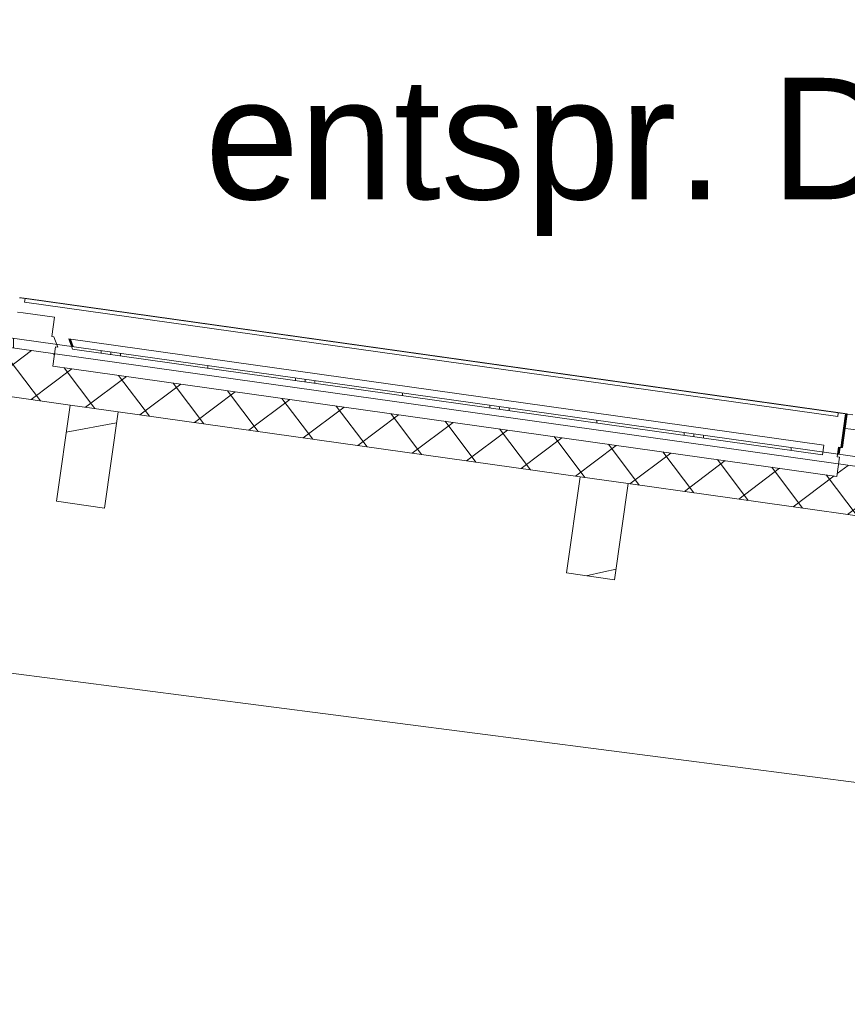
# Model space of a CAD drawing. Header units: metres. Extents: x -69 to 133, y -8 to 26.
# Tile 97 of 103: x 110.56 to 112.26, y 5.25 to 7.28. Entities that reach past the tile are written whole.
import ezdxf

# ---------------------------------------------------------------- set-up
doc = ezdxf.new("R2010")
doc.units = ezdxf.units.M
doc.header["$MEASUREMENT"] = 0
for name, color, linetype in [('20 Träger', 7, 'Continuous'), ('30 Dachaufbau', 7, 'Continuous'), ('30 Dachkonstruktion massiv', 7, 'Continuous'), ('70 PV-Anlage', 7, 'Continuous'), ('90 Allgemein Beschriftung', 7, 'Continuous'), ('94 Genehmigungsplanung Bemaßung', 7, 'Continuous')]:
    doc.layers.add(name, color=color, linetype=linetype)
doc.styles.add('ERSTELLTER_STIL_2', font='arial.ttf')
doc.dimstyles.new('ERSTELLTER_STIL__1', dxfattribs={"dimtxt": 0.25, "dimasz": 0.19, "dimexe": 0.18, "dimexo": 0.1, "dimgap": 0, "dimtad": 1, "dimzin": 0, "dimdsep": 46, "dimtxsty": 'ERSTELLTER_STIL_2', "dimblk": 'ARROWHEAD_6', "dimblk1": 'ARROWHEAD_6', "dimblk2": 'ARROWHEAD_6', "dimcen": 0.09, "dimclrd": 7, "dimclre": 7, "dimclrt": 7, "dimazin": 0, "dimtfac": 1, "dimtdec": 4, "dimtmove": 0, "dimatfit": 3, "dimfxl": 1, "dimtolj": 1, "dimtzin": 0, "dimarcsym": 0})
doc.dimstyles.new('ERSTELLTER_STIL__2', dxfattribs={"dimtxt": 0.25, "dimasz": 0.19, "dimexe": 0.18, "dimexo": 0.1, "dimgap": 0, "dimtad": 1, "dimtih": 1, "dimtoh": 1, "dimzin": 0, "dimdsep": 46, "dimtxsty": 'ERSTELLTER_STIL_2', "dimblk": 'ARROWHEAD_6', "dimblk1": 'ARROWHEAD_6', "dimblk2": 'ARROWHEAD_6', "dimcen": 0.09, "dimclrd": 7, "dimclre": 7, "dimclrt": 7, "dimazin": 0, "dimtfac": 1, "dimtdec": 4, "dimtmove": 0, "dimatfit": 3, "dimfxl": 1, "dimtolj": 1, "dimtzin": 0, "dimarcsym": 0})
pattern_1 = [(90, (-33214.83102, 0), (-0.4, 0), []), (90, (-33214.85102, 0), (-0.4, 0), []), (90, (-33214.87102, 0), (-0.4, 0), []), (90, (-33214.65102, 1), (-0.2, 0), [])]

# ---------------------------------------------------------------- blocks, each defined once
blk = doc.blocks.new('*X54', base_point=(-33214.851, 0))
at = {"layer": '30 Dachkonstruktion massiv', "color": 98, "linetype": 'Continuous', "lineweight": 13, "true_color": 0x000100}
for p, q in [((111.764, 6.1416), (111.7275, 6.1338)), ((111.7892, 6.147), (111.764, 6.1416))]:
    blk.add_line(p, q, dxfattribs=at)
blk = doc.blocks.new('*X55', base_point=(-33214.851, 0))
at = {"layer": '30 Dachkonstruktion massiv', "color": 98, "linetype": 'Continuous', "lineweight": 13, "true_color": 0x000100}
blk.add_line((110.7611, 6.4484), (110.6575, 6.4294), dxfattribs=at)
blk = doc.blocks.new('*D76', base_point=(-33214.851, 0))
at = {"layer": '94 Genehmigungsplanung Bemaßung', "color": 7, "linetype": 'Continuous', "lineweight": 13}
for p, q in [((98.4284, 9.0585), (98.4284, 9.4335)), ((114.2584, 9.0585), (114.2584, 9.4335)), ((98.5284, 9.346), (98.3284, 9.146)), ((114.1584, 9.146), (114.3584, 9.346)), ((98.2784, 9.246), (98.4284, 9.246)), ((98.4284, 9.246), (114.2584, 9.246)), ((114.2584, 9.246), (114.4084, 9.246))]:
    blk.add_line(p, q, dxfattribs=at)
at = {"layer": '94 Genehmigungsplanung Bemaßung', "color": 7, "lineweight": 13, "insert": (105.9144, 9.296), "char_height": 0.25, "attachment_point": 7, "style": 'ERSTELLTER_STIL_2'}
blk.add_mtext('\\A1;{\\pql;\\fArial|b0|i0|c0|p0;\\W1.000000;15,83}', dxfattribs=at)
blk = doc.blocks.new('ARROWHEAD_6')
at = {"color": 0, "linetype": 'Continuous', "lineweight": 0}
for p, q in [((-0.5, -0.5), (0.5, 0.5)), ((0, 0), (-1, 0))]:
    blk.add_line(p, q, dxfattribs=at)
blk = doc.blocks.new('*D79', base_point=(-33214.851, 0))
at = {"layer": '94 Genehmigungsplanung Bemaßung', "color": 7, "linetype": 'Continuous', "lineweight": 13}
for p, q in [((106.3384, 8.2585), (106.3384, 8.6335)), ((114.248, 8.2585), (114.248, 8.6335)), ((106.4384, 8.546), (106.2384, 8.346)), ((114.148, 8.346), (114.348, 8.546)), ((106.3384, 8.446), (114.248, 8.446)), ((114.248, 8.446), (114.398, 8.446))]:
    blk.add_line(p, q, dxfattribs=at)
at = {"layer": '94 Genehmigungsplanung Bemaßung', "color": 7, "lineweight": 13, "insert": (109.9595, 8.496), "char_height": 0.25, "attachment_point": 7, "style": 'ERSTELLTER_STIL_2'}
blk.add_mtext('\\A1;{\\pql;\\fArial|b0|i0|c0|p0;\\W1.000000;7,91}', dxfattribs=at)
blk = doc.blocks.new('*D87', base_point=(-33214.851, 0))
at = {"layer": '94 Genehmigungsplanung Bemaßung', "color": 7, "linetype": 'Continuous', "lineweight": 13}
for p, q in [((104.6553, 5.86), (104.6553, 6.01)), ((104.7553, 5.76), (104.5553, 5.96)), ((104.8428, 5.86), (104.4678, 5.86)), ((104.6553, 3.35), (104.6553, 5.86)), ((104.5553, 3.45), (104.7553, 3.25)), ((104.8428, 3.35), (104.4678, 3.35)), ((104.6553, 2.26), (104.6553, 3.35))]:
    blk.add_line(p, q, dxfattribs=at)
at = {"layer": '94 Genehmigungsplanung Bemaßung', "color": 7, "lineweight": 13, "insert": (104.6053, 4.2713), "char_height": 0.25, "attachment_point": 7, "rotation": 90, "style": 'ERSTELLTER_STIL_2'}
blk.add_mtext('\\A1;{\\pql;\\fArial|b0|i0|c0|p0;\\W1.000000;2,51}', dxfattribs=at)

msp = doc.modelspace()

# ---------------------------------------------------------------- hatches: boundary and pattern name
at = {"layer": '30 Dachaufbau', "linetype": 'Continuous', "lineweight": 18}
h = msp.add_hatch(dxfattribs=at)
h.set_pattern_fill('Dämmung__hart_1_0001', color=8, style=0, pattern_type=2)
h.set_pattern_definition([(37, (-33214.85102, 0), (-0.04814520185, 0.0638908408), []), (127, (-33214.85102, 0), (0.0638908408, 0.04814520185), [])])
h.paths.add_polyline_path([(106.3384, 7.0931), (114.7965, 5.9044), (114.8104, 6.0035), (113.9501, 6.1244), (113.9466, 6.099), (112.333, 6.3258), (112.3366, 6.3511), (112.2469, 6.3637), (112.2433, 6.3384), (110.6297, 6.5652), (110.6333, 6.5905), (110.5436, 6.6031), (110.54, 6.5778), (108.9265, 6.8046), (108.93, 6.8299), (106.3384, 7.1941)])
at = {"layer": '30 Dachaufbau', "linetype": 'Continuous', "lineweight": 13, "true_color": 0x000100}
h = msp.add_hatch(dxfattribs=at)
h.set_pattern_fill('Metall__Zinkblech_0001', color=98, style=0, pattern_type=2)
h.set_pattern_definition(pattern_1)
h.paths.add_polyline_path([(110.5414, 6.6236), (110.5407, 6.6181), (110.5456, 6.6174), (110.5436, 6.6031), (110.6333, 6.5905), (110.6353, 6.6048), (110.64, 6.6041), (110.6379, 6.6101)])
h = msp.add_hatch(dxfattribs=at)
h.set_pattern_fill('Metall__Zinkblech_0001', color=98, style=0, pattern_type=2)
h.set_pattern_definition(pattern_1)
h.paths.add_polyline_path([(112.215, 6.3884), (110.668, 6.6058), (110.6702, 6.5999), (112.2142, 6.3829)])
h = msp.add_hatch(dxfattribs=at)
h.set_pattern_fill('Metall__Zinkblech_0001', color=98, style=0, pattern_type=2)
h.set_pattern_definition(pattern_1)
h.paths.add_polyline_path([(112.2439, 6.3787), (112.2489, 6.378), (112.2469, 6.3637), (112.3366, 6.3511), (112.3386, 6.3654), (112.3433, 6.3647), (112.3411, 6.3707), (112.2447, 6.3842)])

# ---------------------------------------------------------------- linework, layer by layer
at = {"layer": '20 Träger', "color": 7, "linetype": 'Continuous', "lineweight": 18}
msp.add_line((106.3384, 6.4774), (113.5884, 5.5396), dxfattribs=at)
at = {"layer": '30 Dachaufbau', "color": 7, "linetype": 'Continuous', "lineweight": 13}
for p, q in [((106.3384, 7.2143), (114.8132, 6.0233)), ((106.3384, 7.1941), (114.8104, 6.0035)), ((109.7146, 6.6186), (110.6653, 6.485)), ((110.6653, 6.485), (110.7643, 6.4711)), ((110.7643, 6.4711), (111.715, 6.3375)), ((111.715, 6.3375), (111.814, 6.3236)), ((111.814, 6.3236), (112.7646, 6.19))]:
    msp.add_line(p, q, dxfattribs=at)
at = {"layer": '30 Dachkonstruktion massiv', "color": 7, "linetype": 'Continuous', "lineweight": 13}
for p, q in [((110.6653, 6.485), (110.6374, 6.287)), ((110.7643, 6.4711), (110.7365, 6.2731)), ((111.715, 6.3375), (111.6871, 6.1395)), ((111.814, 6.3236), (111.7861, 6.1255)), ((110.6374, 6.287), (110.7365, 6.2731)), ((111.6871, 6.1395), (111.7861, 6.1255))]:
    msp.add_line(p, q, dxfattribs=at)
at = {"layer": '70 PV-Anlage', "color": 7, "linetype": 'Continuous', "lineweight": 13}
for p, q in [((110.5616, 6.706), (110.573, 6.7044)), ((110.5617, 6.706), (110.5731, 6.7044)), ((110.5617, 6.706), (110.5618, 6.706)), ((110.5618, 6.706), (110.5732, 6.7044)), ((110.5618, 6.706), (110.5619, 6.706)), ((110.5619, 6.706), (110.5733, 6.7044)), ((110.5619, 6.706), (110.562, 6.706)), ((110.562, 6.706), (110.5734, 6.7044)), ((110.562, 6.706), (110.5621, 6.706)), ((110.5621, 6.706), (110.5735, 6.7044)), ((110.5621, 6.706), (110.5622, 6.706)), ((110.5622, 6.706), (110.5736, 6.7044)), ((110.5622, 6.706), (110.5624, 6.706)), ((110.5624, 6.706), (110.5737, 6.7044)), ((110.5624, 6.706), (110.5625, 6.706)), ((110.5625, 6.706), (110.5739, 6.7044)), ((110.5625, 6.706), (110.5626, 6.706)), ((110.5626, 6.706), (110.574, 6.7044)), ((110.5626, 6.706), (110.5627, 6.706)), ((110.5627, 6.706), (110.5741, 6.7044)), ((110.5627, 6.706), (110.5628, 6.706)), ((110.5628, 6.706), (110.5742, 6.7044)), ((110.5628, 6.706), (110.5629, 6.706)), ((110.5629, 6.706), (110.5743, 6.7044)), ((110.5629, 6.706), (110.563, 6.706)), ((110.563, 6.706), (110.5744, 6.7044)), ((110.563, 6.706), (110.5631, 6.706)), ((110.5631, 6.706), (110.5745, 6.7044)), ((110.5631, 6.706), (110.5632, 6.706)), ((110.5632, 6.706), (110.5746, 6.7044)), ((110.5632, 6.706), (110.5633, 6.706)), ((110.5633, 6.706), (110.5747, 6.7044)), ((110.5633, 6.706), (110.5634, 6.706)), ((110.5634, 6.706), (110.5748, 6.7044)), ((110.5634, 6.706), (110.5636, 6.706)), ((110.5636, 6.706), (110.5749, 6.7044)), ((110.5636, 6.706), (110.5637, 6.706)), ((110.5637, 6.706), (110.575, 6.7044)), ((110.5637, 6.706), (110.5638, 6.706)), ((110.5638, 6.706), (110.5752, 6.7044)), ((110.5638, 6.706), (110.5639, 6.706)), ((110.5639, 6.706), (110.5753, 6.7044)), ((110.5639, 6.706), (110.564, 6.706)), ((110.564, 6.706), (110.5754, 6.7044)), ((110.564, 6.706), (110.5641, 6.706)), ((110.5641, 6.706), (110.5755, 6.7044)), ((110.5641, 6.706), (110.5642, 6.706)), ((110.5642, 6.706), (110.5756, 6.7044)), ((110.5642, 6.706), (110.5643, 6.706)), ((110.5643, 6.706), (110.5757, 6.7044)), ((110.5643, 6.706), (110.5644, 6.706)), ((110.5644, 6.706), (110.5758, 6.7044)), ((110.5644, 6.706), (110.5645, 6.706)), ((110.5645, 6.706), (110.5759, 6.7044)), ((110.5645, 6.706), (110.5646, 6.706)), ((110.5646, 6.706), (110.576, 6.7044)), ((110.5646, 6.706), (110.5647, 6.706)), ((110.5647, 6.706), (110.5761, 6.7044)), ((110.5647, 6.706), (110.5649, 6.706)), ((110.5649, 6.706), (110.5762, 6.7044)), ((110.5649, 6.706), (110.565, 6.706)), ((110.565, 6.706), (110.5763, 6.7044)), ((110.565, 6.706), (110.5651, 6.706)), ((110.5651, 6.706), (110.5765, 6.7044)), ((110.573, 6.7044), (110.5719, 6.697)), ((110.5719, 6.697), (112.2455, 6.4618)), ((112.2465, 6.4692), (110.573, 6.7044)), ((110.5731, 6.7044), (110.573, 6.7044)), ((112.2466, 6.4692), (110.5731, 6.7044)), ((110.5732, 6.7044), (110.5731, 6.7044)), ((112.2468, 6.4692), (110.5732, 6.7044)), ((110.5733, 6.7044), (110.5732, 6.7044)), ((112.2469, 6.4692), (110.5733, 6.7044)), ((110.5734, 6.7044), (110.5733, 6.7044)), ((112.247, 6.4692), (110.5734, 6.7044)), ((110.5735, 6.7044), (110.5734, 6.7044)), ((112.2471, 6.4692), (110.5735, 6.7044)), ((110.5736, 6.7044), (110.5735, 6.7044)), ((112.2472, 6.4692), (110.5736, 6.7044)), ((110.5737, 6.7044), (110.5736, 6.7044)), ((112.2473, 6.4692), (110.5737, 6.7044)), ((110.5739, 6.7044), (110.5737, 6.7044)), ((112.2474, 6.4692), (110.5739, 6.7044)), ((110.574, 6.7044), (110.5739, 6.7044)), ((112.2475, 6.4692), (110.574, 6.7044)), ((110.5741, 6.7044), (110.574, 6.7044)), ((112.2476, 6.4692), (110.5741, 6.7044)), ((110.5742, 6.7044), (110.5741, 6.7044)), ((112.2477, 6.4692), (110.5742, 6.7044)), ((110.5743, 6.7044), (110.5742, 6.7044)), ((112.2478, 6.4692), (110.5743, 6.7044)), ((110.5744, 6.7044), (110.5743, 6.7044)), ((112.2479, 6.4692), (110.5744, 6.7044)), ((110.5745, 6.7044), (110.5744, 6.7044)), ((112.2481, 6.4692), (110.5745, 6.7044)), ((110.5746, 6.7044), (110.5745, 6.7044)), ((112.2482, 6.4692), (110.5746, 6.7044)), ((110.5747, 6.7044), (110.5746, 6.7044)), ((112.2483, 6.4692), (110.5747, 6.7044)), ((110.5748, 6.7044), (110.5747, 6.7044)), ((112.2484, 6.4692), (110.5748, 6.7044)), ((110.5749, 6.7044), (110.5748, 6.7044)), ((112.2485, 6.4692), (110.5749, 6.7044)), ((110.575, 6.7044), (110.5749, 6.7044)), ((112.2486, 6.4692), (110.575, 6.7044)), ((110.5752, 6.7044), (110.575, 6.7044)), ((112.2487, 6.4692), (110.5752, 6.7044)), ((110.5753, 6.7044), (110.5752, 6.7044)), ((112.2488, 6.4692), (110.5753, 6.7044)), ((110.5754, 6.7044), (110.5753, 6.7044)), ((112.2489, 6.4692), (110.5754, 6.7044)), ((110.5755, 6.7044), (110.5754, 6.7044)), ((112.249, 6.4692), (110.5755, 6.7044)), ((110.5756, 6.7044), (110.5755, 6.7044)), ((112.2491, 6.4692), (110.5756, 6.7044)), ((110.5757, 6.7044), (110.5756, 6.7044)), ((112.2492, 6.4692), (110.5757, 6.7044)), ((110.5758, 6.7044), (110.5757, 6.7044)), ((112.2494, 6.4692), (110.5758, 6.7044)), ((110.5759, 6.7044), (110.5758, 6.7044)), ((112.2495, 6.4692), (110.5759, 6.7044)), ((110.576, 6.7044), (110.5759, 6.7044)), ((112.2496, 6.4692), (110.576, 6.7044)), ((110.5761, 6.7044), (110.576, 6.7044)), ((112.2497, 6.4692), (110.5761, 6.7044)), ((110.5762, 6.7044), (110.5761, 6.7044)), ((112.2498, 6.4692), (110.5762, 6.7044)), ((110.5763, 6.7044), (110.5762, 6.7044)), ((112.2499, 6.4692), (110.5763, 6.7044)), ((110.5765, 6.7044), (110.5763, 6.7044)), ((112.25, 6.4692), (110.5765, 6.7044)), ((110.6332, 6.6657), (110.6276, 6.6261)), ((110.6276, 6.6261), (110.6323, 6.6254)), ((110.6323, 6.6254), (110.64, 6.6041)), ((110.6625, 6.6212), (110.6702, 6.5999)), ((110.6626, 6.6211), (110.6682, 6.6058)), ((110.6627, 6.6211), (110.6683, 6.6058)), ((110.6628, 6.6211), (110.6684, 6.6058)), ((110.663, 6.6211), (110.6685, 6.6058)), ((110.6631, 6.6211), (110.6686, 6.6057)), ((110.6632, 6.6211), (110.6687, 6.6057)), ((110.6633, 6.621), (110.6688, 6.6057)), ((110.6634, 6.621), (110.669, 6.6057)), ((110.6635, 6.621), (110.6691, 6.6057)), ((110.6636, 6.621), (110.6692, 6.6057)), ((110.6638, 6.621), (110.6693, 6.6057)), ((110.6639, 6.621), (110.6694, 6.6056)), ((110.664, 6.621), (110.6695, 6.6056)), ((110.6641, 6.6209), (110.6696, 6.6056)), ((110.6642, 6.6209), (110.6698, 6.6056)), ((110.6643, 6.6209), (110.6699, 6.6056)), ((110.6644, 6.6209), (110.67, 6.6056)), ((110.6646, 6.6209), (110.6701, 6.6055)), ((110.6647, 6.6209), (110.6702, 6.6055)), ((110.6648, 6.6208), (110.6703, 6.6055)), ((110.6649, 6.6208), (110.6704, 6.6055)), ((110.665, 6.6208), (110.6706, 6.6055)), ((110.6651, 6.6208), (110.6707, 6.6055)), ((110.6652, 6.6208), (110.6708, 6.6054)), ((110.6654, 6.6208), (110.6709, 6.6054)), ((110.6655, 6.6207), (110.671, 6.6054)), ((110.6656, 6.6207), (110.6711, 6.6054)), ((110.6657, 6.6207), (110.6712, 6.6054)), ((110.6658, 6.6207), (110.6714, 6.6054)), ((110.6659, 6.6207), (110.6715, 6.6053)), ((110.666, 6.6207), (110.6716, 6.6053)), ((110.6662, 6.6206), (110.6717, 6.6053)), ((110.6353, 6.6048), (110.6297, 6.5652)), ((110.6353, 6.6048), (110.64, 6.6041)), ((110.6682, 6.6058), (110.6682, 6.6058)), ((110.6682, 6.6058), (110.6682, 6.6058)), ((110.6682, 6.6058), (110.6682, 6.6058)), ((110.6683, 6.6058), (110.6683, 6.6058)), ((110.6683, 6.6058), (110.6683, 6.6058)), ((110.6683, 6.6058), (110.6683, 6.6058)), ((110.6684, 6.6058), (110.6684, 6.6058)), ((110.6684, 6.6058), (110.6684, 6.6058)), ((110.6684, 6.6058), (110.6684, 6.6058)), ((110.6685, 6.6058), (110.6685, 6.6058)), ((110.6685, 6.6058), (110.6685, 6.6058)), ((110.6685, 6.6058), (110.6685, 6.6058)), ((110.6686, 6.6057), (110.6686, 6.6057)), ((110.6686, 6.6057), (110.6686, 6.6057)), ((110.6686, 6.6057), (110.6686, 6.6057)), ((110.6687, 6.6057), (110.6687, 6.6057)), ((110.6687, 6.6057), (110.6687, 6.6057)), ((110.6687, 6.6057), (110.6687, 6.6057)), ((110.6688, 6.6057), (110.6688, 6.6057)), ((110.6688, 6.6057), (110.6688, 6.6057)), ((110.6688, 6.6057), (110.6688, 6.6057)), ((110.669, 6.6057), (110.669, 6.6057)), ((110.669, 6.6057), (110.669, 6.6057)), ((110.669, 6.6057), (110.669, 6.6057)), ((110.6691, 6.6057), (110.6691, 6.6057)), ((110.6691, 6.6057), (110.6691, 6.6057)), ((110.6691, 6.6057), (110.6691, 6.6057)), ((110.6692, 6.6057), (110.6692, 6.6057)), ((110.6692, 6.6057), (110.6692, 6.6057)), ((110.6692, 6.6057), (110.6692, 6.6057)), ((110.6693, 6.6057), (110.6693, 6.6057)), ((110.6693, 6.6057), (110.6693, 6.6057)), ((110.6693, 6.6057), (110.6693, 6.6057)), ((110.6694, 6.6056), (110.6694, 6.6056)), ((110.6694, 6.6056), (110.6694, 6.6056)), ((110.6694, 6.6056), (110.6694, 6.6056)), ((110.6695, 6.6056), (110.6695, 6.6056)), ((110.6695, 6.6056), (110.6695, 6.6056)), ((110.6695, 6.6056), (110.6695, 6.6056)), ((110.6696, 6.6056), (110.6696, 6.6056)), ((110.6696, 6.6056), (110.6696, 6.6056)), ((110.6696, 6.6056), (110.6696, 6.6056)), ((110.6698, 6.6056), (110.6698, 6.6056)), ((110.6698, 6.6056), (110.6698, 6.6056)), ((110.6698, 6.6056), (110.6698, 6.6056)), ((110.6699, 6.6056), (110.6699, 6.6056)), ((110.6699, 6.6056), (110.6699, 6.6056)), ((110.6699, 6.6056), (110.6699, 6.6056)), ((110.67, 6.6056), (110.67, 6.6056)), ((110.67, 6.6056), (110.67, 6.6056)), ((110.67, 6.6056), (110.67, 6.6056)), ((110.6701, 6.6055), (110.6701, 6.6055)), ((110.6701, 6.6055), (110.6701, 6.6055)), ((110.6701, 6.6055), (110.6701, 6.6055)), ((110.6702, 6.6055), (110.6702, 6.6055)), ((110.6702, 6.6055), (110.6702, 6.6055)), ((110.6702, 6.6055), (110.6702, 6.6055)), ((110.6703, 6.6055), (110.6703, 6.6055)), ((110.6703, 6.6055), (110.6703, 6.6055)), ((110.6703, 6.6055), (110.6703, 6.6055)), ((110.6704, 6.6055), (110.6704, 6.6055)), ((110.6704, 6.6055), (110.6704, 6.6055)), ((110.6704, 6.6055), (110.6704, 6.6055)), ((110.6706, 6.6055), (110.6706, 6.6055)), ((110.6706, 6.6055), (110.6706, 6.6055)), ((110.6706, 6.6055), (110.6706, 6.6055)), ((110.6707, 6.6055), (110.6707, 6.6055)), ((110.6707, 6.6055), (110.6707, 6.6055)), ((110.6707, 6.6055), (110.6707, 6.6055)), ((110.6708, 6.6054), (110.6708, 6.6054)), ((110.6708, 6.6054), (110.6708, 6.6054)), ((110.6708, 6.6054), (110.6708, 6.6054)), ((110.6709, 6.6054), (110.6709, 6.6054)), ((110.6709, 6.6054), (110.6709, 6.6054)), ((110.6709, 6.6054), (110.6709, 6.6054)), ((110.671, 6.6054), (110.671, 6.6054)), ((110.671, 6.6054), (110.671, 6.6054)), ((110.671, 6.6054), (110.671, 6.6054)), ((110.6711, 6.6054), (110.6711, 6.6054)), ((110.6711, 6.6054), (110.6711, 6.6054)), ((110.6711, 6.6054), (110.6711, 6.6054)), ((110.6712, 6.6054), (110.6712, 6.6054)), ((110.6712, 6.6054), (110.6712, 6.6054)), ((110.6712, 6.6054), (110.6712, 6.6054)), ((110.6714, 6.6054), (110.6714, 6.6054)), ((110.6714, 6.6054), (110.6714, 6.6054)), ((110.6714, 6.6054), (110.6714, 6.6054)), ((110.6715, 6.6053), (110.6715, 6.6053)), ((110.6715, 6.6053), (110.6715, 6.6053)), ((110.6715, 6.6053), (110.6715, 6.6053)), ((110.6716, 6.6053), (110.6716, 6.6053)), ((110.6716, 6.6053), (110.6716, 6.6053)), ((110.6716, 6.6053), (110.6716, 6.6053)), ((110.6717, 6.6053), (110.6717, 6.6053)), ((112.2465, 6.4692), (112.2455, 6.4618)), ((112.2465, 6.4692), (112.2466, 6.4692)), ((112.2465, 6.4692), (112.2614, 6.4671)), ((112.2466, 6.4692), (112.2615, 6.4671)), ((112.2466, 6.4692), (112.2468, 6.4692)), ((112.2468, 6.4692), (112.2616, 6.4671)), ((112.2468, 6.4692), (112.2469, 6.4692)), ((112.2469, 6.4692), (112.2617, 6.4671)), ((112.2469, 6.4692), (112.247, 6.4692)), ((112.247, 6.4692), (112.2618, 6.4671)), ((112.247, 6.4692), (112.2471, 6.4692)), ((112.2471, 6.4692), (112.2619, 6.4671)), ((112.2471, 6.4692), (112.2472, 6.4692)), ((112.2472, 6.4692), (112.262, 6.4671)), ((112.2472, 6.4692), (112.2473, 6.4692)), ((112.2473, 6.4692), (112.2622, 6.4671)), ((112.2473, 6.4692), (112.2474, 6.4692)), ((112.2474, 6.4692), (112.2623, 6.4671)), ((112.2474, 6.4692), (112.2475, 6.4692)), ((112.2475, 6.4692), (112.2624, 6.4671)), ((112.2475, 6.4692), (112.2476, 6.4692)), ((112.2476, 6.4692), (112.2625, 6.4671)), ((112.2476, 6.4692), (112.2477, 6.4692)), ((112.2477, 6.4692), (112.2626, 6.4671)), ((112.2477, 6.4692), (112.2478, 6.4692)), ((112.2478, 6.4692), (112.2627, 6.4671)), ((112.2478, 6.4692), (112.2479, 6.4692)), ((112.2479, 6.4692), (112.2628, 6.4671)), ((112.248, 6.4692), (112.2481, 6.4692)), ((112.2481, 6.4692), (112.2629, 6.4671)), ((112.2481, 6.4692), (112.2482, 6.4692)), ((112.2482, 6.4692), (112.263, 6.4671)), ((112.2482, 6.4692), (112.2483, 6.4692)), ((112.2483, 6.4692), (112.2631, 6.4671)), ((112.2483, 6.4692), (112.2484, 6.4692)), ((112.2484, 6.4692), (112.2632, 6.4671)), ((112.2484, 6.4692), (112.2485, 6.4692)), ((112.2485, 6.4692), (112.2633, 6.4671)), ((112.2485, 6.4692), (112.2486, 6.4692)), ((112.2486, 6.4692), (112.2635, 6.4671)), ((112.2486, 6.4692), (112.2487, 6.4692)), ((112.2487, 6.4692), (112.2636, 6.4671)), ((112.2487, 6.4692), (112.2488, 6.4692)), ((112.2488, 6.4692), (112.2637, 6.4671)), ((112.2488, 6.4692), (112.2489, 6.4692)), ((112.2489, 6.4692), (112.2638, 6.4671)), ((112.2489, 6.4692), (112.249, 6.4692)), ((112.249, 6.4692), (112.2639, 6.4671)), ((112.249, 6.4692), (112.2491, 6.4692)), ((112.2491, 6.4692), (112.264, 6.4671)), ((112.2491, 6.4692), (112.2492, 6.4692)), ((112.2492, 6.4692), (112.2641, 6.4671)), ((112.2493, 6.4692), (112.2494, 6.4692)), ((112.2494, 6.4692), (112.2642, 6.4671)), ((112.2494, 6.4692), (112.2495, 6.4692)), ((112.2495, 6.4692), (112.2643, 6.4671)), ((112.2495, 6.4692), (112.2496, 6.4692)), ((112.2496, 6.4692), (112.2644, 6.4671)), ((112.2496, 6.4692), (112.2497, 6.4692)), ((112.2497, 6.4692), (112.2645, 6.4671)), ((112.2497, 6.4692), (112.2498, 6.4692)), ((112.2498, 6.4692), (112.2646, 6.4671)), ((112.2498, 6.4692), (112.2499, 6.4692)), ((112.2499, 6.4692), (112.2648, 6.4671)), ((112.2499, 6.4692), (112.25, 6.4692)), ((112.25, 6.4692), (112.2649, 6.4671)), ((112.2573, 6.4374), (112.2615, 6.4671)), ((112.2574, 6.4374), (112.2616, 6.4671)), ((112.2575, 6.4374), (112.2617, 6.4671)), ((112.2577, 6.4374), (112.2618, 6.4671)), ((112.2578, 6.4374), (112.2619, 6.4671)), ((112.2579, 6.4374), (112.262, 6.4671)), ((112.258, 6.4374), (112.2622, 6.4671)), ((112.2581, 6.4374), (112.2623, 6.4671)), ((112.2582, 6.4374), (112.2624, 6.4671)), ((112.2583, 6.4374), (112.2625, 6.4671)), ((112.2584, 6.4374), (112.2626, 6.4671)), ((112.2585, 6.4374), (112.2627, 6.4671)), ((112.2586, 6.4374), (112.2628, 6.4671)), ((112.2587, 6.4374), (112.2629, 6.4671)), ((112.2588, 6.4374), (112.263, 6.4671)), ((112.259, 6.4374), (112.2631, 6.4671)), ((112.2591, 6.4374), (112.2632, 6.4671)), ((112.2592, 6.4374), (112.2633, 6.4671)), ((112.2593, 6.4374), (112.2635, 6.4671)), ((112.2594, 6.4374), (112.2636, 6.4671)), ((112.2595, 6.4374), (112.2637, 6.4671)), ((112.2596, 6.4374), (112.2638, 6.4671)), ((112.2597, 6.4374), (112.2639, 6.4671)), ((112.2598, 6.4374), (112.264, 6.4671)), ((112.2599, 6.4374), (112.2641, 6.4671)), ((112.26, 6.4374), (112.2642, 6.4671)), ((112.2601, 6.4374), (112.2643, 6.4671)), ((112.2603, 6.4374), (112.2644, 6.4671)), ((112.2604, 6.4374), (112.2645, 6.4671)), ((112.2605, 6.4374), (112.2646, 6.4671)), ((112.2606, 6.4374), (112.2648, 6.4671)), ((112.2607, 6.4374), (112.2649, 6.4671)), ((112.2649, 6.4667), (112.2607, 6.4369)), ((112.2615, 6.4671), (112.2614, 6.4671)), ((112.2616, 6.4671), (112.2615, 6.4671)), ((112.2617, 6.4671), (112.2616, 6.4671)), ((112.2618, 6.4671), (112.2617, 6.4671)), ((112.2619, 6.4671), (112.2618, 6.4671)), ((112.262, 6.4671), (112.2619, 6.4671)), ((112.2622, 6.4671), (112.262, 6.4671)), ((112.2623, 6.4671), (112.2622, 6.4671)), ((112.2624, 6.4671), (112.2623, 6.4671)), ((112.2625, 6.4671), (112.2624, 6.4671)), ((112.2626, 6.4671), (112.2625, 6.4671)), ((112.2627, 6.4671), (112.2626, 6.4671)), ((112.2628, 6.4671), (112.2627, 6.4671)), ((112.2629, 6.4671), (112.2628, 6.4671)), ((112.263, 6.4671), (112.2629, 6.4671)), ((112.2631, 6.4671), (112.263, 6.4671)), ((112.2632, 6.4671), (112.2631, 6.4671)), ((112.2633, 6.4671), (112.2632, 6.4671)), ((112.2635, 6.4671), (112.2633, 6.4671)), ((112.2636, 6.4671), (112.2635, 6.4671)), ((112.2637, 6.4671), (112.2636, 6.4671)), ((112.2638, 6.4671), (112.2637, 6.4671)), ((112.2639, 6.4671), (112.2638, 6.4671)), ((112.264, 6.4671), (112.2639, 6.4671)), ((112.2641, 6.4671), (112.264, 6.4671)), ((112.2642, 6.4671), (112.2641, 6.4671)), ((112.2643, 6.4671), (112.2642, 6.4671)), ((112.2644, 6.4671), (112.2643, 6.4671)), ((112.2645, 6.4671), (112.2644, 6.4671)), ((112.2646, 6.4671), (112.2645, 6.4671)), ((112.2648, 6.4671), (112.2646, 6.4671)), ((112.2649, 6.4671), (112.2648, 6.4671)), ((112.2649, 6.4667), (112.265, 6.4667)), ((112.2649, 6.4667), (112.2762, 6.4651)), ((112.265, 6.4667), (112.2764, 6.4651)), ((112.2518, 6.3978), (112.2573, 6.4374)), ((112.2519, 6.3978), (112.2574, 6.4374)), ((112.252, 6.3978), (112.2575, 6.4374)), ((112.2521, 6.3978), (112.2577, 6.4374)), ((112.2522, 6.3978), (112.2578, 6.4374)), ((112.2523, 6.3978), (112.2579, 6.4374)), ((112.2524, 6.3978), (112.258, 6.4374)), ((112.2525, 6.3978), (112.2581, 6.4374)), ((112.2526, 6.3978), (112.2582, 6.4374)), ((112.2527, 6.3978), (112.2583, 6.4374)), ((112.2528, 6.3978), (112.2584, 6.4374)), ((112.253, 6.3978), (112.2585, 6.4374)), ((112.2531, 6.3978), (112.2586, 6.4374)), ((112.2532, 6.3978), (112.2587, 6.4374)), ((112.2533, 6.3978), (112.2588, 6.4374)), ((112.2534, 6.3978), (112.259, 6.4374)), ((112.2535, 6.3978), (112.2591, 6.4374)), ((112.2536, 6.3978), (112.2592, 6.4374)), ((112.2537, 6.3978), (112.2593, 6.4374)), ((112.2538, 6.3978), (112.2594, 6.4374)), ((112.2539, 6.3978), (112.2595, 6.4374)), ((112.254, 6.3978), (112.2596, 6.4374)), ((112.2541, 6.3978), (112.2597, 6.4374)), ((112.2543, 6.3978), (112.2598, 6.4374)), ((112.2544, 6.3978), (112.2599, 6.4374)), ((112.2545, 6.3978), (112.26, 6.4374)), ((112.2546, 6.3978), (112.2601, 6.4374)), ((112.2547, 6.3978), (112.2603, 6.4374)), ((112.2548, 6.3978), (112.2604, 6.4374)), ((112.2549, 6.3978), (112.2605, 6.4374)), ((112.255, 6.3978), (112.2606, 6.4374)), ((112.2551, 6.3978), (112.2607, 6.4374)), ((112.2573, 6.4374), (112.2572, 6.4374)), ((112.2574, 6.4374), (112.2573, 6.4374)), ((112.2575, 6.4374), (112.2574, 6.4374)), ((112.2577, 6.4374), (112.2575, 6.4374)), ((112.2578, 6.4374), (112.2577, 6.4374)), ((112.2579, 6.4374), (112.2578, 6.4374)), ((112.258, 6.4374), (112.2579, 6.4374)), ((112.2581, 6.4374), (112.258, 6.4374)), ((112.2582, 6.4374), (112.2581, 6.4374)), ((112.2583, 6.4374), (112.2582, 6.4374)), ((112.2584, 6.4374), (112.2583, 6.4374)), ((112.2585, 6.4374), (112.2584, 6.4374)), ((112.2586, 6.4374), (112.2585, 6.4374)), ((112.2587, 6.4374), (112.2586, 6.4374)), ((112.2588, 6.4374), (112.2587, 6.4374)), ((112.259, 6.4374), (112.2588, 6.4374)), ((112.2591, 6.4374), (112.259, 6.4374)), ((112.2592, 6.4374), (112.2591, 6.4374)), ((112.2593, 6.4374), (112.2592, 6.4374)), ((112.2594, 6.4374), (112.2593, 6.4374)), ((112.2595, 6.4374), (112.2594, 6.4374)), ((112.2596, 6.4374), (112.2595, 6.4374)), ((112.2597, 6.4374), (112.2596, 6.4374)), ((112.2598, 6.4374), (112.2597, 6.4374)), ((112.2599, 6.4374), (112.2598, 6.4374)), ((112.26, 6.4374), (112.2599, 6.4374)), ((112.2601, 6.4374), (112.26, 6.4374)), ((112.2603, 6.4374), (112.2601, 6.4374)), ((112.2604, 6.4374), (112.2603, 6.4374)), ((112.2605, 6.4374), (112.2604, 6.4374)), ((112.2606, 6.4374), (112.2605, 6.4374)), ((112.2607, 6.4374), (112.2606, 6.4374)), ((112.217, 6.4027), (112.2142, 6.3829)), ((112.2467, 6.3985), (112.2439, 6.3787)), ((112.2468, 6.3985), (112.2448, 6.3842)), ((112.2448, 6.3842), (112.2448, 6.3842)), ((112.2448, 6.3842), (112.2448, 6.3842)), ((112.2448, 6.3842), (112.2448, 6.3842)), ((112.2469, 6.3985), (112.2449, 6.3842)), ((112.2449, 6.3842), (112.2449, 6.3842)), ((112.2449, 6.3842), (112.2449, 6.3842)), ((112.2449, 6.3842), (112.2449, 6.3842)), ((112.247, 6.3985), (112.245, 6.3842)), ((112.245, 6.3842), (112.245, 6.3842)), ((112.245, 6.3842), (112.245, 6.3842)), ((112.245, 6.3842), (112.245, 6.3842)), ((112.2471, 6.3985), (112.2451, 6.3842)), ((112.2451, 6.3842), (112.2451, 6.3842)), ((112.2451, 6.3842), (112.2451, 6.3842)), ((112.2451, 6.3842), (112.2451, 6.3842)), ((112.2472, 6.3984), (112.2452, 6.3842)), ((112.2452, 6.3842), (112.2452, 6.3842)), ((112.2452, 6.3842), (112.2452, 6.3842)), ((112.2452, 6.3842), (112.2452, 6.3842)), ((112.2473, 6.3984), (112.2453, 6.3842)), ((112.2453, 6.3842), (112.2453, 6.3842)), ((112.2453, 6.3842), (112.2453, 6.3842)), ((112.2453, 6.3842), (112.2453, 6.3842)), ((112.2474, 6.3984), (112.2454, 6.3841)), ((112.2454, 6.3841), (112.2454, 6.3841)), ((112.2454, 6.3841), (112.2454, 6.3841)), ((112.2454, 6.3841), (112.2454, 6.3841)), ((112.2475, 6.3984), (112.2455, 6.3841)), ((112.2455, 6.3841), (112.2455, 6.3841)), ((112.2455, 6.3841), (112.2455, 6.3841)), ((112.2455, 6.3841), (112.2455, 6.3841)), ((112.2477, 6.3984), (112.2456, 6.3841)), ((112.2457, 6.3841), (112.2457, 6.3841)), ((112.2457, 6.3841), (112.2457, 6.3841)), ((112.2457, 6.3841), (112.2457, 6.3841)), ((112.2478, 6.3984), (112.2458, 6.3841)), ((112.2458, 6.3841), (112.2458, 6.3841)), ((112.2458, 6.3841), (112.2458, 6.3841)), ((112.2458, 6.3841), (112.2458, 6.3841)), ((112.2479, 6.3984), (112.2459, 6.3841)), ((112.2459, 6.3841), (112.2459, 6.3841)), ((112.2459, 6.3841), (112.2459, 6.3841)), ((112.2459, 6.3841), (112.2459, 6.3841)), ((112.248, 6.3983), (112.246, 6.3841)), ((112.246, 6.3841), (112.246, 6.3841)), ((112.246, 6.3841), (112.246, 6.3841)), ((112.246, 6.3841), (112.246, 6.3841)), ((112.2481, 6.3983), (112.2461, 6.3841)), ((112.2461, 6.3841), (112.2461, 6.3841)), ((112.2461, 6.3841), (112.2461, 6.3841)), ((112.2461, 6.3841), (112.2461, 6.3841)), ((112.2482, 6.3983), (112.2462, 6.384)), ((112.2462, 6.384), (112.2462, 6.384)), ((112.2462, 6.384), (112.2462, 6.384)), ((112.2462, 6.384), (112.2462, 6.384)), ((112.2483, 6.3983), (112.2463, 6.384)), ((112.2463, 6.384), (112.2463, 6.384)), ((112.2463, 6.384), (112.2463, 6.384)), ((112.2463, 6.384), (112.2463, 6.384)), ((112.2484, 6.3983), (112.2464, 6.384)), ((112.2464, 6.384), (112.2464, 6.384)), ((112.2464, 6.384), (112.2464, 6.384)), ((112.2464, 6.384), (112.2464, 6.384)), ((112.2485, 6.3983), (112.2465, 6.384)), ((112.2465, 6.384), (112.2465, 6.384)), ((112.2465, 6.384), (112.2465, 6.384)), ((112.2465, 6.384), (112.2465, 6.384)), ((112.2486, 6.3982), (112.2466, 6.384)), ((112.2466, 6.384), (112.2466, 6.384)), ((112.2466, 6.384), (112.2466, 6.384)), ((112.2467, 6.3985), (112.2516, 6.3978)), ((112.2487, 6.3982), (112.2467, 6.384)), ((112.2488, 6.3982), (112.2468, 6.3839)), ((112.2489, 6.3982), (112.2469, 6.3839)), ((112.249, 6.3982), (112.247, 6.3839)), ((112.2491, 6.3982), (112.2471, 6.3839)), ((112.2492, 6.3982), (112.2472, 6.3839)), ((112.2494, 6.3981), (112.2473, 6.3839)), ((112.2495, 6.3981), (112.2475, 6.3839)), ((112.2496, 6.3981), (112.2476, 6.3838)), ((112.2497, 6.3981), (112.2477, 6.3838)), ((112.2498, 6.3981), (112.2478, 6.3838)), ((112.2499, 6.3981), (112.2479, 6.3838)), ((112.25, 6.3981), (112.248, 6.3838)), ((112.2501, 6.398), (112.2481, 6.3838)), ((112.2518, 6.3978), (112.2517, 6.3978)), ((112.2519, 6.3978), (112.2518, 6.3978)), ((112.252, 6.3978), (112.2519, 6.3978)), ((112.2521, 6.3978), (112.252, 6.3978)), ((112.2522, 6.3978), (112.2521, 6.3978)), ((112.2523, 6.3978), (112.2522, 6.3978)), ((112.2524, 6.3978), (112.2523, 6.3978)), ((112.2525, 6.3978), (112.2524, 6.3978)), ((112.2526, 6.3978), (112.2525, 6.3978)), ((112.2527, 6.3978), (112.2526, 6.3978)), ((112.2528, 6.3978), (112.2527, 6.3978)), ((112.253, 6.3978), (112.2528, 6.3978)), ((112.2531, 6.3978), (112.253, 6.3978)), ((112.2532, 6.3978), (112.2531, 6.3978)), ((112.2533, 6.3978), (112.2532, 6.3978)), ((112.2534, 6.3978), (112.2533, 6.3978)), ((112.2535, 6.3978), (112.2534, 6.3978)), ((112.2536, 6.3978), (112.2535, 6.3978)), ((112.2537, 6.3978), (112.2536, 6.3978)), ((112.2538, 6.3978), (112.2537, 6.3978)), ((112.2539, 6.3978), (112.2538, 6.3978)), ((112.254, 6.3978), (112.2539, 6.3978)), ((112.2541, 6.3978), (112.254, 6.3978)), ((112.2543, 6.3978), (112.2541, 6.3978)), ((112.2544, 6.3978), (112.2543, 6.3978)), ((112.2545, 6.3978), (112.2544, 6.3978)), ((112.2546, 6.3978), (112.2545, 6.3978)), ((112.2547, 6.3978), (112.2546, 6.3978)), ((112.2548, 6.3978), (112.2547, 6.3978)), ((112.2549, 6.3978), (112.2548, 6.3978)), ((112.255, 6.3978), (112.2549, 6.3978)), ((112.2551, 6.3978), (112.255, 6.3978)), ((112.2489, 6.378), (112.2433, 6.3384)), ((112.2439, 6.3787), (112.2489, 6.378)), ((112.2466, 6.384), (112.2466, 6.384)), ((112.2467, 6.384), (112.2467, 6.384)), ((112.2467, 6.384), (112.2467, 6.384)), ((112.2467, 6.384), (112.2467, 6.384)), ((112.2468, 6.3839), (112.2468, 6.3839)), ((112.2468, 6.3839), (112.2468, 6.3839)), ((112.2468, 6.3839), (112.2468, 6.3839)), ((112.2469, 6.3839), (112.2469, 6.3839)), ((112.2469, 6.3839), (112.2469, 6.3839)), ((112.2469, 6.3839), (112.2469, 6.3839)), ((112.247, 6.3839), (112.247, 6.3839)), ((112.247, 6.3839), (112.247, 6.3839)), ((112.247, 6.3839), (112.247, 6.3839)), ((112.2471, 6.3839), (112.2471, 6.3839)), ((112.2471, 6.3839), (112.2471, 6.3839)), ((112.2471, 6.3839), (112.2471, 6.3839)), ((112.2472, 6.3839), (112.2472, 6.3839)), ((112.2472, 6.3839), (112.2472, 6.3839)), ((112.2473, 6.3839), (112.2473, 6.3839)), ((112.2474, 6.3839), (112.2474, 6.3839)), ((112.2474, 6.3839), (112.2474, 6.3839)), ((112.2474, 6.3839), (112.2474, 6.3839)), ((112.2475, 6.3839), (112.2475, 6.3839)), ((112.2475, 6.3839), (112.2475, 6.3839)), ((112.2475, 6.3839), (112.2475, 6.3839)), ((112.2476, 6.3838), (112.2476, 6.3838)), ((112.2476, 6.3838), (112.2476, 6.3838)), ((112.2476, 6.3838), (112.2476, 6.3838)), ((112.2477, 6.3838), (112.2477, 6.3838)), ((112.2477, 6.3838), (112.2477, 6.3838)), ((112.2477, 6.3838), (112.2477, 6.3838)), ((112.2478, 6.3838), (112.2478, 6.3838)), ((112.2478, 6.3838), (112.2478, 6.3838)), ((112.2478, 6.3838), (112.2478, 6.3838)), ((112.2479, 6.3838), (112.2479, 6.3838)), ((112.2479, 6.3838), (112.2479, 6.3838)), ((112.2479, 6.3838), (112.2479, 6.3838)), ((112.248, 6.3838), (112.248, 6.3838)), ((112.248, 6.3838), (112.248, 6.3838)), ((112.248, 6.3838), (112.248, 6.3838)), ((112.2481, 6.3838), (112.2481, 6.3838))]:
    msp.add_line(p, q, dxfattribs=at)
at = {"layer": '70 PV-Anlage', "color": 7, "linetype": 'Continuous', "lineweight": 13, "flags": 128}
for points in [[(110.5574, 6.6763), (110.5688, 6.6747), (110.6332, 6.6657)], [(110.6625, 6.6212), (110.6672, 6.6205), (112.212, 6.4034), (112.217, 6.4027)], [(110.6702, 6.5999), (110.6749, 6.5992), (112.2142, 6.3829)], [(110.6297, 6.5652), (110.6693, 6.5596), (112.2433, 6.3384)], [(112.2614, 6.4671), (112.2572, 6.4374), (112.2516, 6.3978)], [(112.2607, 6.4369), (112.2721, 6.4353), (112.3364, 6.4263)]]:
    msp.add_lwpolyline(points, dxfattribs=at)

# ---------------------------------------------------------------- block references
at = {"layer": '30 Dachkonstruktion massiv', "lineweight": 0}
for name in ['*X55', '*X54']:
    msp.add_blockref(name, (-33214.851, 0), dxfattribs=at)

# ---------------------------------------------------------------- texts
at = {"layer": '90 Allgemein Beschriftung', "color": 7, "linetype": 'Continuous', "lineweight": 13, "insert": (110.9428, 7.9386), "char_height": 0.25, "attachment_point": 1, "line_spacing_factor": 0.935712, "style": 'ERSTELLTER_STIL_2'}
msp.add_mtext('\\A1;{\\pql;\\fArial|b0|i0|c0|p0;\\W1.000000;Metalldach beschichtet gem. \\P\\pql;\\fArial|b0|i0|c0|p0;\\W1.000000;RC 3 oder RC 4 \\P\\pql;\\fArial|b0|i0|c0|p0;\\W1.000000;entspr. DIN 10169:2010-2}', dxfattribs=at)

# ---------------------------------------------------------------- dimensions: what is measured, and where the dimension line sits
at = {"layer": '94 Genehmigungsplanung Bemaßung', "color": 7, "linetype": 'Continuous', "lineweight": 13}
for base, p1, p2, picture, middle in [((114.2584, 9.246), (98.4284, 1.2), (114.2584, 5.8466), '*D76', (106.3331, 9.421)), ((114.248, 8.446), (106.3384, 7.0931), (114.248, 1.2), '*D79', (110.2831, 8.621))]:
    dim = msp.add_linear_dim(base=base, p1=p1, p2=p2, dimstyle='ERSTELLTER_STIL__2', dxfattribs=at)
    dim.commit()
    dim.dimension.update_dxf_attribs({"geometry": picture, "text_midpoint": middle, "dimtype": 160})
dim = msp.add_linear_dim(base=(104.6553, 5.86), p1=(113.5884, 3.35), p2=(105.5328, 5.86), angle=90, dimstyle='ERSTELLTER_STIL__1', dxfattribs=at)
dim.commit()
dim.dimension.update_dxf_attribs({"geometry": '*D87', "text_midpoint": (104.4803, 4.595), "dimtype": 160, "text_rotation": 90})

doc.saveas('drawing.dxf')
